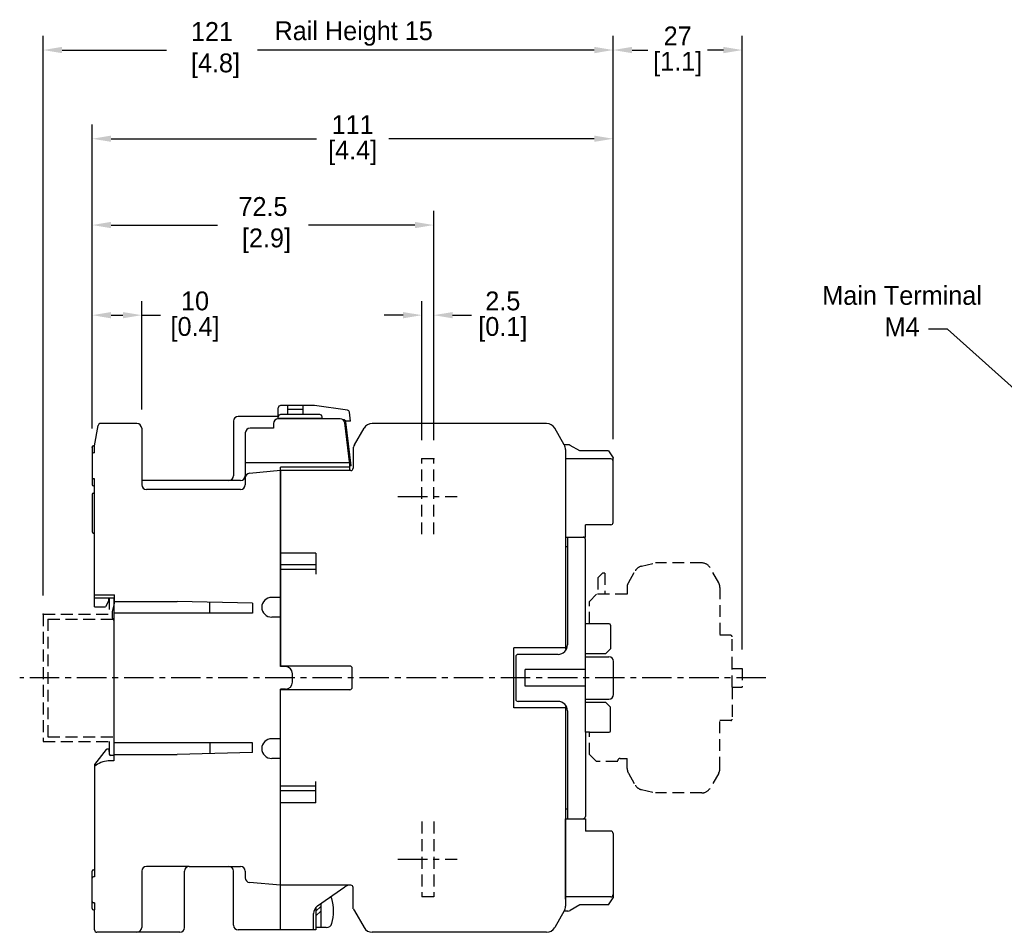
# Model space of a CAD drawing. Header units: inches. Extents: x 354 to 825, y 794 to 1102.
# Tile 1 of 2: x 354 to 563, y 909 to 1102. Entities that reach past the tile are written whole.
import ezdxf

# ---------------------------------------------------------------- set-up
doc = ezdxf.new("R2010")
doc.units = ezdxf.units.IN
doc.header["$LTSCALE"] = 5
doc.header["$MEASUREMENT"] = 0
for name, pattern in [('CENTER', [2, 1.25, -0.25, 0.25, -0.25]), ('DASHED', [0.75, 0.5, -0.25]), ('PHANTOM', [2.5, 1.25, -0.25, 0.25, -0.25, 0.25, -0.25])]:
    doc.linetypes.add(name, pattern=pattern)
for name, color, linetype in [('Centerline', 40, 'CENTER'), ('Dimensions', 140, 'Continuous'), ('Text', 140, 'Continuous')]:
    doc.layers.add(name, color=color, linetype=linetype)
doc.dimstyles.get("Standard").update_dxf_attribs({"dimtxt": 4, "dimasz": 4, "dimexe": 3, "dimexo": 4, "dimgap": 1, "dimtad": 0, "dimtih": 1, "dimtoh": 1, "dimdec": 0, "dimzin": 0, "dimdsep": 46, "dimtxsty": 'Standard', "dimcen": 0, "dimadec": 0, "dimazin": 0, "dimtfac": 1, "dimtdec": 0, "dimtofl": 0, "dimtmove": 0, "dimatfit": 3, "dimfxl": 0, "dimtolj": 1, "dimtzin": 0, "dimarcsym": 0})

# ---------------------------------------------------------------- blocks, each defined once
blk = doc.blocks.new('*D1')
at = {"layer": 'DEFPOINTS', "color": 0}
for p in [(479.55, 1095.84), (479.55, 1009.26), (358.55, 976.06)]:
    blk.add_point(p, dxfattribs=at)
at = {"layer": 'Dimensions', "color": 0, "lineweight": -2}
for p, q in [((358.55, 980.06), (358.55, 1098.84)), ((479.55, 1013.26), (479.55, 1098.84)), ((362.55, 1095.84), (384.7, 1095.84)), ((475.55, 1095.84), (404.04, 1095.84))]:
    blk.add_line(p, q, dxfattribs=at)
at = {"layer": 'Dimensions', "color": 0}
for points in [[(362.55, 1096.51), (362.55, 1095.17), (358.55, 1095.84)], [(475.55, 1096.51), (475.55, 1095.17), (479.55, 1095.84)]]:
    blk.add_solid(points, dxfattribs=at)
at = {"layer": 'Dimensions', "color": 0, "insert": (394.37, 1095.84), "char_height": 4, "attachment_point": 5}
blk.add_mtext('\\A1;121\\P [4.8]', dxfattribs=at)
blk = doc.blocks.new('*D2')
at = {"layer": 'DEFPOINTS', "color": 0}
for p in [(506.95, 1095.84), (479.55, 1009.26), (506.95, 964.56)]:
    blk.add_point(p, dxfattribs=at)
at = {"layer": 'Dimensions', "color": 0, "lineweight": -2}
for p, q in [((479.55, 1013.26), (479.55, 1098.84)), ((506.95, 968.56), (506.95, 1098.84)), ((483.55, 1095.84), (486.92, 1095.84)), ((502.95, 1095.84), (499.58, 1095.84))]:
    blk.add_line(p, q, dxfattribs=at)
at = {"layer": 'Dimensions', "color": 0}
for points in [[(483.55, 1096.51), (483.55, 1095.17), (479.55, 1095.84)], [(502.95, 1096.51), (502.95, 1095.17), (506.95, 1095.84)]]:
    blk.add_solid(points, dxfattribs=at)
at = {"layer": 'Dimensions', "color": 0, "char_height": 4, "attachment_point": 5}
for s, insert in [('\\A1;27', (493.25, 1098.84)), ('\\A1;[1.1]', (493.25, 1092.84))]:
    blk.add_mtext(s, dxfattribs=dict(at, insert=insert))
blk = doc.blocks.new('*D3')
at = {"layer": 'DEFPOINTS', "color": 0}
for p in [(479.55, 1077.01), (368.95, 1011.51), (479.55, 1009.26)]:
    blk.add_point(p, dxfattribs=at)
at = {"layer": 'Dimensions', "color": 0, "lineweight": -2}
for p, q in [((368.95, 1015.51), (368.95, 1080.01)), ((479.55, 1013.26), (479.55, 1080.01)), ((372.95, 1077.01), (416.58, 1077.01)), ((475.55, 1077.01), (431.92, 1077.01))]:
    blk.add_line(p, q, dxfattribs=at)
at = {"layer": 'Dimensions', "color": 0}
for points in [[(372.95, 1077.68), (372.95, 1076.35), (368.95, 1077.01)], [(475.55, 1077.68), (475.55, 1076.35), (479.55, 1077.01)]]:
    blk.add_solid(points, dxfattribs=at)
at = {"layer": 'Dimensions', "color": 0, "char_height": 4, "attachment_point": 5}
for s, insert in [('\\A1;111', (424.25, 1080.01)), ('\\A1;[4.4]', (424.25, 1074.01))]:
    blk.add_mtext(s, dxfattribs=dict(at, insert=insert))
blk = doc.blocks.new('*D4')
at = {"layer": 'DEFPOINTS', "color": 0}
for p in [(441.45, 1058.69), (368.95, 1011.51), (441.45, 1009.06)]:
    blk.add_point(p, dxfattribs=at)
at = {"layer": 'Dimensions', "color": 0, "lineweight": -2}
for p, q in [((368.95, 1015.51), (368.95, 1061.69)), ((441.45, 1013.06), (441.45, 1061.69)), ((372.95, 1058.69), (395.53, 1058.69)), ((437.45, 1058.69), (414.87, 1058.69))]:
    blk.add_line(p, q, dxfattribs=at)
at = {"layer": 'Dimensions', "color": 0}
for points in [[(372.95, 1059.36), (372.95, 1058.03), (368.95, 1058.69)], [(437.45, 1059.36), (437.45, 1058.03), (441.45, 1058.69)]]:
    blk.add_solid(points, dxfattribs=at)
at = {"layer": 'Dimensions', "color": 0, "insert": (405.2, 1058.69), "char_height": 4, "attachment_point": 5}
blk.add_mtext('\\A1;72.5\\P [2.9]', dxfattribs=at)
blk = doc.blocks.new('*D5')
at = {"layer": 'DEFPOINTS', "color": 0}
for p in [(441.45, 1039.56), (438.95, 1009.06), (441.45, 1009.06)]:
    blk.add_point(p, dxfattribs=at)
at = {"layer": 'Dimensions', "color": 0, "lineweight": -2}
for p, q in [((438.95, 1013.06), (438.95, 1042.56)), ((441.45, 1013.06), (441.45, 1042.56)), ((434.95, 1039.56), (430.95, 1039.56)), ((445.45, 1039.56), (449.45, 1039.56))]:
    blk.add_line(p, q, dxfattribs=at)
at = {"layer": 'Dimensions', "color": 0}
for points in [[(434.95, 1040.22), (434.95, 1038.89), (438.95, 1039.56)], [(445.45, 1040.22), (445.45, 1038.89), (441.45, 1039.56)]]:
    blk.add_solid(points, dxfattribs=at)
at = {"layer": 'Dimensions', "color": 0, "char_height": 4, "attachment_point": 5}
for s, insert in [('\\A1;2.5', (456.12, 1042.56)), ('\\A1;[0.1]', (456.12, 1036.56))]:
    blk.add_mtext(s, dxfattribs=dict(at, insert=insert))
blk = doc.blocks.new('*D6')
at = {"layer": 'DEFPOINTS', "color": 0}
for p in [(379.45, 1039.56), (379.45, 1015.56), (368.95, 1011.51)]:
    blk.add_point(p, dxfattribs=at)
at = {"layer": 'Dimensions', "color": 0, "lineweight": -2}
for p, q in [((368.95, 1015.51), (368.95, 1042.56)), ((379.45, 1019.56), (379.45, 1042.56)), ((372.95, 1039.56), (375.45, 1039.56)), ((379.45, 1039.56), (383.45, 1039.56))]:
    blk.add_line(p, q, dxfattribs=at)
at = {"layer": 'Dimensions', "color": 0}
for points in [[(372.95, 1040.22), (372.95, 1038.89), (368.95, 1039.56)], [(375.45, 1040.22), (375.45, 1038.89), (379.45, 1039.56)]]:
    blk.add_solid(points, dxfattribs=at)
at = {"layer": 'Dimensions', "color": 0, "char_height": 4, "attachment_point": 5}
for s, insert in [('\\A1;10', (390.78, 1042.56)), ('\\A1;[0.4]', (390.78, 1036.56))]:
    blk.add_mtext(s, dxfattribs=dict(at, insert=insert))

msp = doc.modelspace()

# ---------------------------------------------------------------- linework, layer by layer
for p, q in [((416.12, 1020.36), (408.95, 1020.36)), ((410.45, 1018.46), (410.45, 1020.36)), ((413.75, 1018.46), (413.75, 1020.36)), ((423.14, 1019.41), (416.12, 1020.36)), ((408.45, 1018.06), (399.95, 1018.06)), ((408.45, 1017.56), (408.45, 1019.86)), ((417.25, 1018.46), (408.95, 1018.46)), ((413.75, 1019.56), (410.45, 1019.56)), ((423.8, 1017.06), (423.57, 1018.97)), ((369.45, 1011.81), (370.22, 1016.14)), ((378.45, 1016.56), (370.71, 1016.56)), ((398.95, 1017.06), (398.95, 1005.46)), ((407.45, 1016.56), (407.45, 1015.56)), ((417.75, 1017.66), (408.45, 1017.66)), ((421.58, 1017.56), (408.45, 1017.56)), ((408.95, 1017.56), (408.95, 1017.66)), ((410.45, 1017.56), (410.45, 1017.66)), ((413.75, 1017.56), (413.75, 1017.66)), ((417.75, 1017.56), (417.75, 1017.96)), ((422.32, 1017.36), (422.18, 1017.36)), ((423.65, 1007.86), (422.57, 1016.68)), ((423.8, 1017.06), (422.77, 1017.06)), ((423.96, 1007.56), (422.81, 1016.92)), ((465.41, 1016.56), (428.39, 1016.56)), ((379.45, 1015.56), (379.45, 1003.56)), ((401.45, 1014.56), (401.45, 1003.56)), ((407.45, 1015.56), (402.45, 1015.56)), ((424.62, 1012.02), (426.66, 1015.56)), ((469.18, 1012.02), (467.14, 1015.56)), ((369.25, 1011.81), (369.45, 1011.81)), ((369.45, 1010.33), (369.45, 1011.81)), ((469.93, 1012.06), (469.16, 1012.06)), ((472.45, 1010.76), (470.43, 1011.92)), ((368.95, 1011.51), (368.95, 1003.61)), ((369.45, 1010.33), (369.25, 1010.33)), ((424.35, 1011.56), (424.35, 1007.06)), ((424.35, 1011.56), (424.42, 1011.56)), ((469.45, 1011.02), (469.45, 968.65)), ((478.55, 1010.76), (472.45, 1010.76)), ((478.55, 1010.76), (479.55, 1009.26)), ((401.45, 1008.26), (423.6, 1008.26)), ((423.65, 1006.56), (423.65, 1007.86)), ((469.45, 1009.56), (469.45, 992.46)), ((479.05, 1009.06), (469.45, 1009.06)), ((479.55, 995.56), (479.55, 1009.26)), ((408.95, 1006.56), (402.36, 1005.98)), ((408.95, 964.96), (408.95, 1007.26)), ((423.65, 1007.26), (408.95, 1007.26)), ((408.95, 1006.56), (408.95, 965.06)), ((423.85, 1006.56), (408.95, 1006.56)), ((423.96, 1007.56), (423.65, 1007.56)), ((369.45, 1004.79), (369.25, 1004.79)), ((369.45, 977.66), (369.45, 1004.79)), ((400.45, 1004.46), (379.45, 1004.46)), ((368.95, 1001.51), (368.95, 993.61)), ((369.25, 1003.31), (369.45, 1003.31)), ((369.25, 1001.81), (369.45, 1001.81)), ((400.45, 1002.56), (380.45, 1002.56)), ((473.65, 992.46), (473.65, 995.06)), ((479.05, 995.06), (473.65, 995.06)), ((369.25, 993.31), (369.45, 993.31)), ((469.45, 992.46), (473.15, 992.46)), ((469.45, 992.46), (473.65, 992.46)), ((469.85, 992.46), (469.85, 969.56)), ((473.65, 951.06), (473.65, 991.96)), ((416.45, 989.06), (408.95, 989.06)), ((416.45, 989.06), (416.45, 984.56)), ((469.85, 990.41), (469.45, 990.41)), ((416.45, 986.56), (408.95, 986.56)), ((416.45, 985.56), (408.95, 985.56)), ((369.45, 980.16), (373.7, 980.16)), ((369.45, 979.56), (373.7, 979.56)), ((372.43, 978.84), (371.75, 977.66)), ((372.5, 979.09), (372.5, 979.56)), ((373.25, 976.66), (373.7, 978.34)), ((373.55, 979.56), (373.55, 977.78)), ((373.7, 978.34), (373.7, 980.16)), ((373.7, 978.81), (386.95, 978.81)), ((402.95, 978.41), (386.95, 978.81)), ((393.95, 976.31), (393.95, 978.63)), ((402.95, 978.41), (402.95, 976.31)), ((408.95, 979.66), (407.05, 979.66)), ((369.45, 977.66), (371.75, 977.66)), ((373.25, 975.26), (373.25, 976.66)), ((373.55, 977.78), (373.55, 944.96)), ((402.95, 976.31), (373.55, 976.31)), ((373.25, 975.26), (373.55, 974.74)), ((408.95, 975.46), (407.05, 975.46)), ((478.7, 974.06), (473.65, 974.06)), ((479, 973.76), (479, 968.76)), ((458.45, 956.18), (458.45, 968.93)), ((469.45, 968.93), (458.45, 968.93)), ((469.63, 968.65), (469.45, 968.65)), ((478, 967.76), (479, 968.76)), ((458.85, 967.06), (458.85, 958.06)), ((467.85, 967.56), (459.35, 967.56)), ((473.65, 967.76), (478, 967.76)), ((473.65, 967.06), (478.65, 967.06)), ((479.65, 959.06), (479.65, 966.06)), ((423.65, 965.06), (408.95, 965.06)), ((409.95, 964.96), (408.95, 964.96)), ((424.15, 960.56), (424.15, 964.56)), ((473.65, 964.31), (460.85, 964.31)), ((460.85, 960.81), (460.85, 964.31)), ((473.65, 964.31), (469.45, 964.31)), ((411.45, 961.66), (411.45, 963.46)), ((409.95, 960.16), (408.95, 960.16)), ((408.95, 909.06), (408.95, 960.16)), ((423.65, 960.06), (408.95, 960.06)), ((408.95, 909.06), (408.95, 960.06)), ((473.65, 960.81), (460.85, 960.81)), ((473.65, 960.81), (469.45, 960.81)), ((467.85, 957.56), (459.35, 957.56)), ((473.65, 958.06), (478.65, 958.06)), ((469.45, 956.18), (458.45, 956.18)), ((469.63, 956.46), (469.45, 956.46)), ((469.45, 956.46), (469.45, 914.09)), ((469.85, 955.56), (469.85, 932.66)), ((478, 957.36), (473.65, 957.36)), ((478, 957.36), (479, 956.36)), ((479, 951.36), (479, 956.36)), ((373.55, 950.06), (373.55, 946.18)), ((408.95, 949.66), (407.05, 949.66)), ((474.5, 951.06), (473.65, 951.06)), ((473.65, 951.06), (473.65, 933.16)), ((474.5, 951.06), (478.7, 951.06)), ((371.91, 947.34), (369.45, 944.19)), ((372.5, 947.46), (372.15, 947.46)), ((372.5, 947.46), (372.58, 946.34)), ((402.95, 948.81), (373.55, 948.81)), ((393.95, 948.81), (393.95, 946.48)), ((402.95, 946.71), (402.95, 948.81)), ((373.55, 944.96), (372.35, 944.96)), ((373.55, 946.06), (372.88, 946.06)), ((373.55, 946.31), (386.95, 946.31)), ((402.95, 946.71), (386.95, 946.31)), ((408.95, 945.46), (407.05, 945.46)), ((369.45, 944.19), (369.45, 943.76)), ((369.45, 943.76), (369.45, 921.81)), ((416.45, 939.56), (408.95, 939.56)), ((416.45, 936.06), (416.45, 940.56)), ((416.45, 938.56), (408.95, 938.56)), ((416.45, 936.06), (408.95, 936.06)), ((469.85, 934.71), (469.45, 934.71)), ((469.45, 932.66), (473.15, 932.66)), ((469.45, 915.56), (469.45, 932.66)), ((469.45, 932.66), (473.15, 932.66)), ((473.15, 932.66), (473.65, 932.66)), ((473.65, 932.66), (473.65, 930.06)), ((479.05, 930.06), (473.65, 930.06)), ((479.55, 929.56), (479.55, 915.86)), ((389.55, 922.56), (380.45, 922.56)), ((389.55, 922.56), (397.95, 922.56)), ((397.95, 922.56), (400.45, 922.56)), ((368.95, 913.61), (368.95, 921.51)), ((369.25, 921.81), (369.45, 921.81)), ((369.45, 920.33), (369.25, 920.33)), ((369.45, 921.81), (369.45, 920.33)), ((379.45, 921.56), (379.45, 909.56)), ((388.55, 909.56), (388.55, 921.56)), ((398.95, 910.06), (398.95, 921.56)), ((401.45, 921.56), (401.45, 920.13)), ((408.95, 918.56), (402.36, 919.13)), ((423.85, 918.56), (408.95, 918.56)), ((416.8, 914.15), (422.58, 918.2)), ((424.35, 913.56), (424.35, 918.06)), ((479.05, 916.06), (469.45, 916.06)), ((478.55, 914.36), (479.55, 915.86)), ((369.45, 914.79), (369.25, 914.79)), ((369.45, 914.79), (369.45, 913.31)), ((416.45, 913.06), (417.45, 914.06)), ((416.45, 913.91), (416.45, 909.06)), ((417.45, 914.61), (417.45, 909.56)), ((424.42, 913.56), (424.35, 913.56)), ((472.45, 914.36), (470.43, 913.19)), ((478.55, 914.36), (472.45, 914.36)), ((369.25, 913.31), (369.45, 913.31)), ((369.45, 909.06), (369.45, 913.31)), ((415.95, 909.06), (415.95, 912.52)), ((415.95, 909.06), (415.95, 912.4)), ((416.45, 912.06), (417.45, 913.06)), ((424.62, 913.09), (426.66, 909.56)), ((469.18, 913.09), (467.14, 909.56)), ((469.93, 913.06), (469.16, 913.06)), ((417.45, 909.56), (416.45, 909.56)), ((418.6, 909.56), (417.45, 909.56)), ((387.55, 908.56), (369.95, 908.56)), ((408.95, 909.06), (399.95, 909.06)), ((415.95, 909.06), (408.95, 909.06)), ((416.45, 909.06), (415.95, 909.06)), ((465.41, 908.56), (428.39, 908.56))]:
    msp.add_line(p, q)
at = {"linetype": 'DASHED'}
for p, q in [((441.45, 1009.06), (438.95, 1009.06)), ((438.95, 993.06), (438.95, 1009.06)), ((441.45, 993.06), (441.45, 1009.06)), ((485.55, 986.27), (488.52, 986.96)), ((498.38, 986.96), (488.52, 986.96)), ((477.3, 984.81), (476.3, 983.81)), ((477.8, 984.81), (477.3, 984.81)), ((477.8, 984.81), (477.8, 980.31)), ((482.77, 982.77), (484.26, 985.32)), ((501.96, 982.77), (500.12, 985.96)), ((476.3, 983.81), (476.3, 980.31)), ((482.5, 981.77), (482.5, 980.31)), ((502.22, 981.77), (502.22, 971.61)), ((372.55, 979.56), (372.55, 976.06)), ((474.5, 978.81), (476, 980.31)), ((474.5, 974.06), (474.5, 978.81)), ((482.5, 980.31), (476, 980.31)), ((358.55, 976.06), (372.55, 976.06)), ((358.55, 976.06), (358.55, 949.06)), ((359.55, 975.06), (359.55, 950.06)), ((359.55, 975.06), (373.55, 975.06)), ((504.5, 971.61), (502.22, 971.61)), ((504.8, 964.56), (504.8, 971.31)), ((504.8, 960.56), (504.8, 964.56)), ((504.8, 964.56), (506.95, 964.56)), ((506.95, 964.56), (506.95, 960.56)), ((504.8, 960.56), (506.95, 960.56)), ((504.8, 960.56), (504.8, 953.81)), ((504.5, 953.51), (502.22, 953.51)), ((502.22, 943.34), (502.22, 953.51)), ((358.55, 949.06), (372.55, 949.06)), ((359.55, 950.06), (373.55, 950.06)), ((372.55, 949.06), (372.55, 946.76)), ((474.5, 946.31), (474.5, 951.06)), ((474.5, 946.31), (476, 944.81)), ((480.5, 944.81), (480.5, 944.96)), ((481, 945.46), (482.52, 945.46)), ((482.52, 943.34), (482.52, 945.46)), ((480.52, 944.81), (476, 944.81)), ((482.79, 942.34), (484.26, 939.79)), ((501.96, 942.34), (500.12, 939.16)), ((485.55, 938.85), (488.52, 938.16)), ((498.38, 938.16), (488.52, 938.16)), ((438.95, 932.06), (438.95, 916.06)), ((441.45, 932.06), (441.45, 916.06)), ((441.45, 916.06), (438.95, 916.06))]:
    msp.add_line(p, q, dxfattribs=at)
for centre, radius, start, end in [((408.95, 1019.86), 0.5, 90, 180), ((399.95, 1017.06), 1, 90, 180), ((408.95, 1017.96), 0.5, 90, 180), ((417.25, 1017.96), 0.5, 0, 90), ((423.07, 1018.91), 0.5, 7, 82.3039), ((370.71, 1016.06), 0.5, 90, 170), ((378.45, 1015.56), 1, 0, 90), ((408.45, 1016.56), 1, 90, 180), ((421.58, 1016.56), 1, 7, 90), ((422.32, 1016.86), 0.5, 7, 90), ((428.39, 1014.56), 2, 90, 150), ((465.41, 1014.56), 2, 30, 90), ((402.45, 1014.56), 1, 90, 180), ((369.25, 1011.51), 0.3, 90, 180), ((426.35, 1011.02), 2, 150, 164.4577), ((467.45, 1011.02), 2, 0, 30), ((469.93, 1011.06), 1, 60, 90), ((369.25, 1010.03), 0.3, 90, 180), ((479.05, 1008.56), 0.5, 0, 90), ((402.45, 1004.99), 1, 95, 180), ((423.85, 1007.06), 0.5, 270, 0), ((369.25, 1005.09), 0.3, 180, 270), ((369.25, 1003.61), 0.3, 180, 270), ((380.45, 1003.56), 1, 180, 270), ((397.95, 1005.46), 1, 270, 0), ((400.45, 1005.46), 1, 270, 0), ((400.45, 1003.56), 1, 270, 0), ((369.25, 1001.51), 0.3, 90, 180), ((479.05, 995.56), 0.5, 270, 0), ((369.25, 993.61), 0.3, 180, 270), ((473.15, 991.96), 0.5, 0, 90), ((372, 979.09), 0.5, 330, 0), ((407.05, 977.56), 2.1, 90, 270), ((478.7, 973.76), 0.3, 0, 90), ((467.85, 969.56), 2, 270, 0), ((459.35, 967.06), 0.5, 90, 180), ((478.65, 966.06), 1, 360, 90), ((409.95, 963.46), 1.5, 0, 90), ((423.65, 964.56), 0.5, 0, 90), ((409.95, 961.66), 1.5, 270, 0), ((423.65, 960.56), 0.5, 270, 0), ((459.35, 958.06), 0.5, 180, 270), ((467.85, 955.56), 2, 0, 90), ((478.65, 959.06), 1, 270, 360), ((478.7, 951.36), 0.3, 270, 0), ((407.05, 947.56), 2.1, 90, 180), ((372.15, 947.16), 0.3, 90, 142), ((407.05, 947.56), 2.1, 180, 270), ((372.72, 939.97), 5, 94.1875, 130.7706), ((372.88, 946.36), 0.3, 184.0856, 270), ((473.15, 933.16), 0.5, 270, 0), ((479.05, 929.56), 0.5, 0, 90), ((380.45, 921.56), 1, 90, 180), ((389.55, 921.56), 1, 90, 180), ((397.95, 921.56), 1, 0, 90), ((400.45, 921.56), 1, 0, 90), ((369.25, 921.51), 0.3, 90, 180), ((369.25, 920.03), 0.3, 90, 180), ((402.45, 920.13), 1, 180, 265), ((423.72, 916.56), 2, 90, 125), ((423.85, 918.06), 0.5, 0, 90), ((418.6, 915.28), 1.28, 16.2783, 40.0403), ((411, 913.06), 9.2, 343.2, 16.8), ((479.05, 916.56), 0.5, 270, 0), ((369.25, 915.09), 0.3, 180, 270), ((369.25, 913.61), 0.3, 180, 270), ((417.95, 912.52), 2, 125, 180), ((426.35, 914.09), 2, 195.5423, 210), ((467.45, 914.09), 2, 330, 0), ((469.93, 914.06), 1, 270, 300), ((378.45, 909.56), 1, 270, 0), ((387.55, 909.56), 1, 270, 0), ((399.95, 910.06), 1, 180, 270), ((418.6, 910.84), 1.28, 270, 343.7217), ((428.39, 910.56), 2, 210, 270), ((465.41, 910.56), 2, 270, 330), ((369.95, 909.06), 0.5, 180, 270)]:
    msp.add_arc(centre, radius, start, end)
for centre, radius, start, end in [((498.38, 984.96), 2, 29.9999, 90), ((486, 984.32), 2, 102.9999, 150), ((484.5, 981.77), 2, 150, 180), ((500.2, 981.77), 2, 360, 30), ((504.5, 971.31), 0.3, 360, 90), ((504.5, 953.81), 0.3, 270, 360), ((481, 944.96), 0.5, 90, 180), ((484.52, 943.34), 2, 180, 210.0001), ((500.22, 943.34), 2, 330.0001, 0), ((486, 940.79), 2, 210, 257.0001), ((498.38, 940.16), 2, 270, 330.0001)]:
    msp.add_arc(centre, radius, start, end, dxfattribs=at)
for p in [(368.95, 1011.51), (479.55, 1009.26), (479.55, 1009.26)]:
    msp.add_point(p)
for p in [(438.95, 1009.06), (441.45, 1009.06)]:
    msp.add_point(p, dxfattribs=at)
at = {"linetype": 'PHANTOM'}
msp.add_point((358.55, 976.06), dxfattribs=at)
at = {"layer": 'Centerline', "linetype": 'CENTER'}
for p, q in [((433.85, 1001.06), (446.45, 1001.06)), ((511.95, 962.56), (353.55, 962.56)), ((433.85, 924.06), (446.45, 924.06))]:
    msp.add_line(p, q, dxfattribs=at)

# ---------------------------------------------------------------- texts
at = {"layer": 'Dimensions', "insert": (407.66, 1101.94), "char_height": 4, "width": 49.7906, "attachment_point": 1}
msp.add_mtext('Rail Height 15', dxfattribs=at)
at = {"layer": 'Text', "insert": (540.89, 1035.09), "char_height": 4, "attachment_point": 8}
msp.add_mtext('\\A1;Main Terminal\\PM4', dxfattribs=at)

# ---------------------------------------------------------------- dimensions: what is measured, and where the dimension line sits
at = {"layer": 'Dimensions'}
for base, p1, p2, override, picture, middle in [((479.55, 1095.84), (358.55, 976.06), (479.55, 1009.26), {"dimpost": '\\X'}, '*D1', (394.37, 1095.84)), ((441.45, 1058.69), (368.95, 1011.51), (441.45, 1009.06), {"dimdec": 1, "dimpost": '\\X'}, '*D4', (405.2, 1058.69))]:
    dim = msp.add_linear_dim(base=base, p1=p1, p2=p2, dimstyle='Standard', override=override, dxfattribs=at)
    dim.commit()
    dim.dimension.update_dxf_attribs({"geometry": picture, "text_midpoint": middle, "dimtype": 160})
for base, p1, p2, override, picture, middle in [((506.95, 1095.84), (479.55, 1009.26), (506.95, 964.56), {"dimpost": '\\X'}, '*D2', (493.25, 1095.84)), ((479.55, 1077.01), (368.95, 1011.51), (479.55, 1009.26), {"dimpost": '\\X'}, '*D3', (424.25, 1077.01)), ((379.45142, 1039.55668), (368.95143, 1011.5078), (379.45142, 1015.5578), {"dimpost": '\\X'}, '*D6', (390.78476, 1039.55668)), ((441.45, 1039.56), (438.95, 1009.06), (441.45, 1009.06), {"dimdec": 1, "dimpost": '\\X'}, '*D5', (456.12, 1039.56))]:
    dim = msp.add_linear_dim(base=base, p1=p1, p2=p2, dimstyle='Standard', override=override, dxfattribs=at)
    dim.commit()
    dim.dimension.update_dxf_attribs({"geometry": picture, "text_midpoint": middle})

# ---------------------------------------------------------------- leaders
at = {"layer": 'Text', "annotation_type": 0, "has_hookline": 1, "hookline_direction": 1, "text_width": 43.33}
msp.add_leader([(590.17, 1001.06), (550.5, 1036.59), (546.5, 1036.59)], dimstyle='Standard', override={"dimgap": 1, "dimtad": 0}, dxfattribs=at)

doc.saveas('drawing.dxf')
